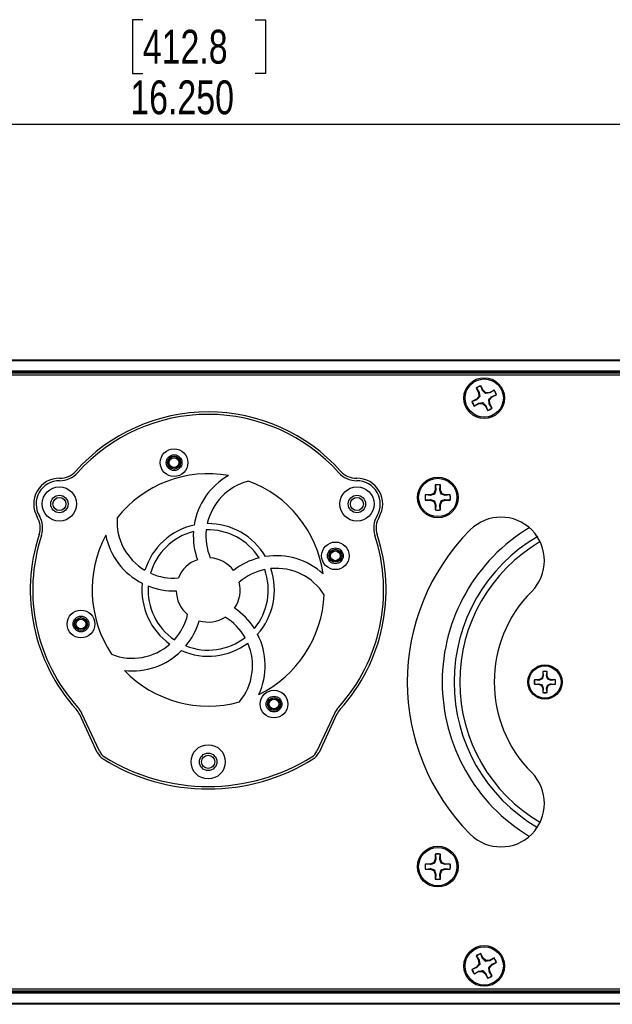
# Paper-space layout 'P3m-C' of a CAD drawing. Header units: inches. Extents: x 0.3 to 33.8, y 0.2 to 21.7.
# Tile 7 of 24: x 6.1 to 8.6, y 6.9 to 10.9. Entities that reach past the tile are written whole.
import ezdxf

# ---------------------------------------------------------------- set-up
doc = ezdxf.new("R2010")
doc.units = ezdxf.units.IN
doc.header["$MEASUREMENT"] = 0
doc.layers.add('BORDERS', color=7, linetype='Continuous')
doc.styles.add('SLDTEXTSTYLE0', font='TXT', dxfattribs={"width": 0.75})
doc.dimstyles.new('SLDDIMSTYLE8', dxfattribs={"dimtxt": 0.137795, "dimasz": 0.14, "dimexe": 0, "dimexo": 0.0625, "dimgap": 0.034449, "dimtad": 1, "dimdec": 3, "dimlfac": 2, "dimrnd": 1e-09, "dimzin": 4, "dimdsep": 46, "dimtxsty": 'SLDTEXTSTYLE0', "dimblk1": 'CLOSED', "dimblk2": 'CLOSED', "dimsah": 1, "dimcen": 0.09, "dimadec": 0, "dimazin": 1, "dimtfac": 1, "dimtdec": 3, "dimtofl": 0, "dimtmove": 0, "dimatfit": 3, "dimldrblk": 'CLOSED', "dimfxl": 0, "dimfrac": 2, "dimtolj": 1, "dimtzin": 12, "dimarcsym": 0})

# ---------------------------------------------------------------- blocks, each defined once
blk = doc.blocks.new('_Closed')
at = {"color": 0, "linetype": 'ByBlock', "lineweight": -2}
for p, q in [((-1, 0.166667), (0, 0)), ((-1, 0.166667), (-1, -0.166667)), ((0, 0), (-1, -0.166667)), ((0, 0), (-1, 0))]:
    blk.add_line(p, q, dxfattribs=at)
blk = doc.blocks.new('_D_36')
at = {"layer": 'BORDERS'}
for p, q in [((6.6487, 10.8714), (6.6067, 10.8714)), ((6.6067, 10.8714), (6.6067, 10.6526)), ((7.1068, 10.8714), (7.1488, 10.8714)), ((7.1488, 10.8714), (7.1488, 10.6526)), ((6.6067, 10.6526), (6.6487, 10.6526)), ((7.1488, 10.6526), (7.1068, 10.6526)), ((2.8528, 9.479), (2.8528, 10.4858)), ((10.9778, 9.479), (10.9778, 10.4858)), ((2.8528, 10.4464), (10.9778, 10.4464))]:
    blk.add_line(p, q, dxfattribs=at)
at = {"layer": 'BORDERS', "xscale": 0.14, "yscale": 0.14, "rotation": 180.0000000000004}
blk.add_blockref('_Closed', (2.8528, 10.4464, 0.9375), dxfattribs=at)
at = {"layer": 'BORDERS', "xscale": 0.14, "yscale": 0.14}
blk.add_blockref('_Closed', (10.9778, 10.4464, 0.9375), dxfattribs=at)
at = {"layer": 'BORDERS', "char_height": 0.1378, "attachment_point": 1, "style": 'SLDTEXTSTYLE0'}
for s, insert in [('412.8', (6.6487, 10.8302)), ('16.250', (6.5978, 10.6241))]:
    blk.add_mtext(s, dxfattribs=dict(at, insert=insert))

psp = doc.layouts.new('P3m-C')

# ---------------------------------------------------------------- linework, layer by layer
at = {"color": 7, "linetype": 'Continuous', "lineweight": 25}
for p, q in [((2.90277, 9.48653), (10.92777, 9.48653)), ((10.92777, 9.48153), (2.90277, 9.48153)), ((2.90277, 9.44153), (10.92777, 9.44153)), ((10.92777, 9.43653), (2.90277, 9.43653)), ((10.92777, 9.43153), (2.90277, 9.43153)), ((10.91527, 9.42403), (2.91527, 9.42403)), ((8.00786, 9.37094), (8.01707, 9.35288)), ((8.00852, 9.37048), (8.00786, 9.37094)), ((8.00852, 9.37048), (8.01942, 9.35354)), ((8.01942, 9.35354), (8.01707, 9.35288)), ((8.01707, 9.35288), (8.01829, 9.33741)), ((8.01942, 9.35354), (8.02201, 9.3362)), ((8.02637, 9.37958), (8.02639, 9.38039)), ((8.03368, 9.36082), (8.02637, 9.37958)), ((8.0356, 9.36233), (8.02639, 9.38039)), ((8.03368, 9.36082), (8.0356, 9.36233)), ((8.0474, 9.35225), (8.0356, 9.36233)), ((8.0462, 9.34854), (8.0474, 9.35225)), ((8.06354, 9.35113), (8.0462, 9.34854)), ((8.06287, 9.35348), (8.0474, 9.35225)), ((8.08093, 9.36269), (8.06287, 9.35348)), ((8.06354, 9.35113), (8.06287, 9.35348)), ((8.08048, 9.36203), (8.06354, 9.35113)), ((8.07081, 9.33686), (8.08958, 9.34418)), ((8.07232, 9.33495), (8.09038, 9.34416)), ((8.08048, 9.36203), (8.08093, 9.36269)), ((8.08958, 9.34418), (8.09038, 9.34416)), ((8.00822, 9.3256), (7.99016, 9.31639)), ((7.99097, 9.31637), (7.99016, 9.31639)), ((8.00973, 9.32369), (7.99097, 9.31637)), ((7.99961, 9.29786), (8.01767, 9.30708)), ((8.00007, 9.29853), (8.01701, 9.30942)), ((8.01829, 9.33741), (8.00822, 9.3256)), ((8.00973, 9.32369), (8.00822, 9.3256)), ((8.01701, 9.30942), (8.03434, 9.31201)), ((8.01701, 9.30942), (8.01767, 9.30708)), ((8.01767, 9.30708), (8.03314, 9.3083)), ((8.02201, 9.3362), (8.01829, 9.33741)), ((8.03434, 9.31201), (8.03314, 9.3083)), ((8.03314, 9.3083), (8.04494, 9.29823)), ((8.05854, 9.32435), (8.06225, 9.32314)), ((8.06112, 9.30701), (8.06347, 9.30768)), ((8.07202, 9.29007), (8.06112, 9.30701)), ((8.06225, 9.32314), (8.07232, 9.33495)), ((8.06347, 9.30768), (8.06225, 9.32314)), ((8.07268, 9.28961), (8.06347, 9.30768)), ((8.07081, 9.33686), (8.07232, 9.33495)), ((8.00007, 9.29853), (7.99961, 9.29786)), ((8.04686, 9.29974), (8.04494, 9.29823)), ((8.04494, 9.29823), (8.05415, 9.28016)), ((8.04686, 9.29974), (8.05417, 9.28097)), ((8.05417, 9.28097), (8.05415, 9.28016)), ((8.07202, 9.29007), (8.07268, 9.28961)), ((7.83478, 8.94201), (7.82045, 8.93608)), ((7.84072, 8.95635), (7.83478, 8.94201)), ((7.83754, 8.93925), (7.83478, 8.94201)), ((7.84312, 8.95587), (7.83754, 8.93925)), ((7.84072, 8.97662), (7.84072, 8.95635)), ((7.84111, 8.97591), (7.84072, 8.97662)), ((7.84312, 8.95587), (7.84072, 8.95635)), ((7.84111, 8.97591), (7.84312, 8.95587)), ((7.85913, 8.95587), (7.86114, 8.97591)), ((7.85913, 8.95587), (7.86152, 8.95635)), ((7.86114, 8.97591), (7.86152, 8.97662)), ((7.86152, 8.95635), (7.86152, 8.97662)), ((7.86746, 8.94201), (7.86152, 8.95635)), ((7.8647, 8.93925), (7.86746, 8.94201)), ((7.8818, 8.93608), (7.86746, 8.94201)), ((7.82045, 8.93608), (7.80017, 8.93608)), ((7.80088, 8.93569), (7.80017, 8.93608)), ((7.80088, 8.91566), (7.80017, 8.91528)), ((7.80017, 8.91528), (7.82045, 8.91528)), ((7.82092, 8.93368), (7.80088, 8.93569)), ((7.80088, 8.91566), (7.82092, 8.91767)), ((7.82092, 8.93368), (7.82045, 8.93608)), ((7.82092, 8.91767), (7.82045, 8.91528)), ((7.82045, 8.91528), (7.83478, 8.90934)), ((7.82092, 8.91767), (7.83754, 8.9121)), ((7.83754, 8.9121), (7.83478, 8.90934)), ((7.83478, 8.90934), (7.84072, 8.895)), ((7.85913, 8.89548), (7.8647, 8.9121)), ((7.86152, 8.895), (7.86746, 8.90934)), ((7.88132, 8.93368), (7.8647, 8.93925)), ((7.8647, 8.9121), (7.86746, 8.90934)), ((7.86746, 8.90934), (7.8818, 8.91528)), ((7.88132, 8.93368), (7.8818, 8.93608)), ((7.90136, 8.93569), (7.88132, 8.93368)), ((7.88132, 8.91767), (7.8818, 8.91528)), ((7.88132, 8.91767), (7.90136, 8.91566)), ((7.90207, 8.93608), (7.8818, 8.93608)), ((7.8818, 8.91528), (7.90207, 8.91528)), ((7.90136, 8.93569), (7.90207, 8.93608)), ((7.90136, 8.91566), (7.90207, 8.91528)), ((7.84312, 8.89548), (7.84072, 8.895)), ((7.84072, 8.895), (7.84072, 8.87473)), ((7.84111, 8.87544), (7.84072, 8.87473)), ((7.84312, 8.89548), (7.84111, 8.87544)), ((7.85913, 8.89548), (7.86152, 8.895)), ((7.86114, 8.87544), (7.85913, 8.89548)), ((7.86114, 8.87544), (7.86152, 8.87473)), ((7.86152, 8.87473), (7.86152, 8.895)), ((8.26205, 8.18276), (8.24503, 8.18276)), ((8.24562, 8.18244), (8.24503, 8.18276)), ((8.26245, 8.18075), (8.24562, 8.18244)), ((8.27409, 8.18775), (8.26205, 8.18276)), ((8.26245, 8.18075), (8.26205, 8.18276)), ((8.27908, 8.19979), (8.27409, 8.18775)), ((8.27641, 8.18543), (8.27409, 8.18775)), ((8.28109, 8.19939), (8.27641, 8.18543)), ((8.27908, 8.21681), (8.27908, 8.19979)), ((8.2794, 8.21621), (8.27908, 8.21681)), ((8.28109, 8.19939), (8.27908, 8.19979)), ((8.2794, 8.21621), (8.28109, 8.19939)), ((8.29453, 8.19939), (8.29622, 8.21621)), ((8.29453, 8.19939), (8.29654, 8.19979)), ((8.29622, 8.21621), (8.29654, 8.21681)), ((8.29654, 8.19979), (8.29654, 8.21681)), ((8.30153, 8.18775), (8.29654, 8.19979)), ((8.29921, 8.18543), (8.30153, 8.18775)), ((8.31317, 8.18075), (8.29921, 8.18543)), ((8.31357, 8.18276), (8.30153, 8.18775)), ((8.31317, 8.18075), (8.31357, 8.18276)), ((8.33, 8.18244), (8.31317, 8.18075)), ((8.3306, 8.18276), (8.31357, 8.18276)), ((8.33, 8.18244), (8.3306, 8.18276)), ((8.24562, 8.16561), (8.24503, 8.16529)), ((8.24503, 8.16529), (8.26205, 8.16529)), ((8.24562, 8.16561), (8.26245, 8.1673)), ((8.26245, 8.1673), (8.26205, 8.16529)), ((8.26205, 8.16529), (8.27409, 8.16031)), ((8.26245, 8.1673), (8.27641, 8.16262)), ((8.27641, 8.16262), (8.27409, 8.16031)), ((8.27409, 8.16031), (8.27908, 8.14827)), ((8.28109, 8.14867), (8.27908, 8.14827)), ((8.27908, 8.14827), (8.27908, 8.13124)), ((8.28109, 8.14867), (8.2794, 8.13184)), ((8.29453, 8.14867), (8.29921, 8.16262)), ((8.29622, 8.13184), (8.29453, 8.14867)), ((8.29453, 8.14867), (8.29654, 8.14827)), ((8.29654, 8.14827), (8.30153, 8.16031)), ((8.29654, 8.13124), (8.29654, 8.14827)), ((8.29921, 8.16262), (8.30153, 8.16031)), ((8.30153, 8.16031), (8.31357, 8.16529)), ((8.31317, 8.1673), (8.33, 8.16561)), ((8.31317, 8.1673), (8.31357, 8.16529)), ((8.31357, 8.16529), (8.3306, 8.16529)), ((8.33, 8.16561), (8.3306, 8.16529)), ((8.2794, 8.13184), (8.27908, 8.13124)), ((8.29622, 8.13184), (8.29654, 8.13124)), ((6.46334, 7.88765), (6.3916, 8.0415)), ((6.4724, 7.89187), (6.40066, 8.04572)), ((7.42988, 8.04572), (7.35814, 7.89187)), ((7.43895, 8.0415), (7.3672, 7.88765)), ((7.84072, 7.47333), (7.84072, 7.45305)), ((7.84111, 7.47262), (7.84072, 7.47333)), ((7.84111, 7.47262), (7.84312, 7.45258)), ((7.85913, 7.45258), (7.86114, 7.47262)), ((7.86114, 7.47262), (7.86152, 7.47333)), ((7.86152, 7.45305), (7.86152, 7.47333)), ((7.82045, 7.43278), (7.80017, 7.43278)), ((7.80088, 7.43239), (7.80017, 7.43278)), ((7.82092, 7.43038), (7.80088, 7.43239)), ((7.83478, 7.43872), (7.82045, 7.43278)), ((7.82092, 7.43038), (7.82045, 7.43278)), ((7.84072, 7.45305), (7.83478, 7.43872)), ((7.83754, 7.43596), (7.83478, 7.43872)), ((7.84312, 7.45258), (7.83754, 7.43596)), ((7.84312, 7.45258), (7.84072, 7.45305)), ((7.85913, 7.45258), (7.86152, 7.45305)), ((7.86746, 7.43872), (7.86152, 7.45305)), ((7.8647, 7.43596), (7.86746, 7.43872)), ((7.88132, 7.43038), (7.8647, 7.43596)), ((7.8818, 7.43278), (7.86746, 7.43872)), ((7.88132, 7.43038), (7.8818, 7.43278)), ((7.90136, 7.43239), (7.88132, 7.43038)), ((7.90207, 7.43278), (7.8818, 7.43278)), ((7.90136, 7.43239), (7.90207, 7.43278)), ((7.80088, 7.41236), (7.80017, 7.41198)), ((7.80017, 7.41198), (7.82045, 7.41198)), ((7.80088, 7.41236), (7.82092, 7.41437)), ((7.82092, 7.41437), (7.82045, 7.41198)), ((7.82045, 7.41198), (7.83478, 7.40604)), ((7.82092, 7.41437), (7.83754, 7.4088)), ((7.83754, 7.4088), (7.83478, 7.40604)), ((7.83478, 7.40604), (7.84072, 7.3917)), ((7.84312, 7.39218), (7.84072, 7.3917)), ((7.84072, 7.3917), (7.84072, 7.37143)), ((7.84312, 7.39218), (7.84111, 7.37214)), ((7.85913, 7.39218), (7.8647, 7.4088)), ((7.85913, 7.39218), (7.86152, 7.3917)), ((7.86114, 7.37214), (7.85913, 7.39218)), ((7.86152, 7.3917), (7.86746, 7.40604)), ((7.86152, 7.37143), (7.86152, 7.3917)), ((7.8647, 7.4088), (7.86746, 7.40604)), ((7.86746, 7.40604), (7.8818, 7.41198)), ((7.88132, 7.41437), (7.8818, 7.41198)), ((7.88132, 7.41437), (7.90136, 7.41236)), ((7.8818, 7.41198), (7.90207, 7.41198)), ((7.90136, 7.41236), (7.90207, 7.41198)), ((7.84111, 7.37214), (7.84072, 7.37143)), ((7.86114, 7.37214), (7.86152, 7.37143)), ((8.00786, 7.05844), (8.01707, 7.04038)), ((8.00852, 7.05798), (8.00786, 7.05844)), ((8.00852, 7.05798), (8.01942, 7.04104)), ((8.02637, 7.06708), (8.02639, 7.06789)), ((8.03368, 7.04832), (8.02637, 7.06708)), ((8.0356, 7.04983), (8.02639, 7.06789)), ((8.01829, 7.02491), (8.00822, 7.0131)), ((8.01942, 7.04104), (8.01707, 7.04038)), ((8.01707, 7.04038), (8.01829, 7.02491)), ((8.02201, 7.0237), (8.01829, 7.02491)), ((8.01942, 7.04104), (8.02201, 7.0237)), ((8.03368, 7.04832), (8.0356, 7.04983)), ((8.0474, 7.03975), (8.0356, 7.04983)), ((8.0462, 7.03604), (8.0474, 7.03975)), ((8.06354, 7.03863), (8.0462, 7.03604)), ((8.06287, 7.04098), (8.0474, 7.03975)), ((8.06225, 7.01064), (8.07232, 7.02245)), ((8.08093, 7.05019), (8.06287, 7.04098)), ((8.06354, 7.03863), (8.06287, 7.04098)), ((8.08048, 7.04953), (8.06354, 7.03863)), ((8.07081, 7.02436), (8.08958, 7.03168)), ((8.07081, 7.02436), (8.07232, 7.02245)), ((8.07232, 7.02245), (8.09038, 7.03166)), ((8.08048, 7.04953), (8.08093, 7.05019)), ((8.08958, 7.03168), (8.09038, 7.03166)), ((8.00822, 7.0131), (7.99016, 7.00389)), ((7.99097, 7.00387), (7.99016, 7.00389)), ((8.00973, 7.01119), (7.99097, 7.00387)), ((7.99961, 6.98536), (8.01767, 6.99458)), ((8.00007, 6.98603), (7.99961, 6.98536)), ((8.00007, 6.98603), (8.01701, 6.99692)), ((8.00973, 7.01119), (8.00822, 7.0131)), ((8.01701, 6.99692), (8.03434, 6.99951)), ((8.01701, 6.99692), (8.01767, 6.99458)), ((8.01767, 6.99458), (8.03314, 6.9958)), ((8.03434, 6.99951), (8.03314, 6.9958)), ((8.03314, 6.9958), (8.04494, 6.98573)), ((8.04686, 6.98724), (8.04494, 6.98573)), ((8.04494, 6.98573), (8.05415, 6.96766)), ((8.04686, 6.98724), (8.05417, 6.96847)), ((8.05854, 7.01185), (8.06225, 7.01064)), ((8.06112, 6.99451), (8.06347, 6.99518)), ((8.07202, 6.97757), (8.06112, 6.99451)), ((8.06347, 6.99518), (8.06225, 7.01064)), ((8.07268, 6.97711), (8.06347, 6.99518)), ((8.07202, 6.97757), (8.07268, 6.97711)), ((8.05417, 6.96847), (8.05415, 6.96766)), ((2.90277, 6.91653), (10.92777, 6.91653)), ((2.90277, 6.91153), (10.92777, 6.91153)), ((10.92777, 6.90653), (2.90277, 6.90653)), ((2.91527, 6.92403), (10.91527, 6.92403)), ((2.90277, 6.86653), (10.92777, 6.86653)), ((10.92777, 6.86153), (2.90277, 6.86153))]:
    psp.add_line(p, q, dxfattribs=at)
for centre, radius in [((8.04027, 9.33028), 0.083), ((8.04027, 9.33028), 0.078), ((6.77635, 9.06749), 0.05625), ((6.77635, 9.06749), 0.03212), ((6.77635, 9.06749), 0.02646), ((6.77635, 9.06749), 0.02146), ((6.77635, 9.06749), 0.01975), ((7.85112, 8.92568), 0.083), ((7.85112, 8.92568), 0.078), ((6.30905, 8.89903), 0.06975), ((7.52149, 8.89903), 0.06975), ((6.30905, 8.89903), 0.03543), ((6.30905, 8.89903), 0.02663), ((7.52149, 8.89903), 0.03543), ((7.52149, 8.89903), 0.02663), ((7.43373, 8.68795), 0.05625), ((7.43373, 8.68795), 0.03212), ((7.43373, 8.68795), 0.02646), ((7.43373, 8.68795), 0.02146), ((7.43373, 8.68795), 0.01975), ((6.39681, 8.41011), 0.05625), ((6.39681, 8.41011), 0.03213), ((6.39681, 8.41011), 0.02646), ((6.39681, 8.41011), 0.02146), ((6.39681, 8.41011), 0.01975), ((8.28781, 8.17403), 0.06975), ((8.28781, 8.17403), 0.0655), ((7.18365, 8.08419), 0.05625), ((7.18365, 8.08419), 0.03212), ((7.18365, 8.08419), 0.02646), ((7.18365, 8.08419), 0.02146), ((7.18365, 8.08419), 0.01975), ((6.91527, 7.84903), 0.06975), ((6.91527, 7.84903), 0.03543), ((6.91527, 7.84903), 0.02663), ((7.85112, 7.42238), 0.083), ((7.85112, 7.42238), 0.078), ((8.04027, 7.01778), 0.083), ((8.04027, 7.01778), 0.078)]:
    psp.add_circle(centre, radius, dxfattribs=at)
for centre, radius, start, end in [((8.04027, 9.33028), 0.052, 105.48493, 128.55885), ((8.04027, 9.33028), 0.05123, 105.74574, 128.29804), ((8.04027, 9.33028), 0.05123, 15.74574, 38.29804), ((8.04027, 9.33028), 0.052, 15.48493, 38.55885), ((8.04027, 9.33028), 0.052, 195.48493, 218.55885), ((8.04027, 9.33028), 0.05123, 195.74574, 218.29804), ((6.91527, 8.54903), 0.72494, 41.88875, 138.11125), ((6.91527, 8.54903), 0.71494, 41.88875, 138.11125), ((8.04027, 9.33028), 0.052, 285.48493, 308.55885), ((8.04027, 9.33028), 0.05123, 285.74574, 308.29804), ((6.31041, 9.09152), 0.09756, 269.59576, 318.11125), ((6.31041, 9.09152), 0.08756, 269.59576, 318.11125), ((7.52013, 9.09152), 0.09756, 221.88875, 270.40424), ((7.52013, 9.09152), 0.08756, 221.88875, 270.40424), ((6.30905, 8.89903), 0.10494, 89.59576, 210.40424), ((6.30905, 8.89903), 0.09494, 89.59576, 210.40424), ((6.91527, 8.54903), 0.47306, 79.91943, 141.66311), ((7.13725, 8.76874), 0.28268, 119.49491, 171.01367), ((7.13725, 8.76874), 0.23114, 104.42241, 167.43987), ((6.91527, 8.54903), 0.47306, 7.91943, 69.66311), ((7.52149, 8.89903), 0.10494, 329.59576, 90.40424), ((7.52149, 8.89903), 0.09494, 329.59576, 90.40424), ((7.85112, 8.92568), 0.052, 78.46304, 101.53696), ((7.85112, 8.92568), 0.05123, 78.72385, 101.27615), ((7.85112, 8.92568), 0.052, 168.46304, 191.53696), ((7.85112, 8.92568), 0.05123, 168.72385, 191.27615), ((7.85112, 8.92568), 0.05123, 348.72385, 11.27615), ((7.85112, 8.92568), 0.052, 348.46304, 11.53696), ((7.85112, 8.92568), 0.052, 258.46304, 281.53696), ((7.85112, 8.92568), 0.05123, 258.72385, 281.27615), ((6.14303, 8.8016), 0.08756, 341.88875, 30.40424), ((6.14303, 8.8016), 0.09756, 341.88875, 30.40424), ((6.77491, 8.82803), 0.23114, 176.42241, 239.43987), ((7.68752, 8.8016), 0.09756, 149.59576, 198.11125), ((7.68752, 8.8016), 0.08756, 149.59576, 198.11125), ((8.10863, 8.66817), 0.17717, 315, 135), ((6.91527, 8.54903), 0.27, 102.238, 162.77134), ((6.91527, 8.54903), 0.245, 104.21002, 163.82262), ((7.13725, 8.76874), 0.28268, 176.39112, 199.95463), ((7.13725, 8.76874), 0.23114, 173.74952, 202.70978), ((6.91527, 8.54903), 0.245, 32.21002, 91.82262), ((6.91527, 8.54903), 0.27, 30.238, 90.77134), ((8.60277, 8.17403), 0.87598, 135, 225), ((8.60277, 8.17403), 0.73364, 120.89972, 238.97047), ((6.91527, 8.54903), 0.72494, 161.88875, 222.08199), ((6.91527, 8.54903), 0.71494, 161.88875, 222.08199), ((6.91527, 8.54903), 0.47306, 151.91943, 213.66311), ((6.77491, 8.82803), 0.28268, 191.49491, 243.01367), ((6.91527, 8.54903), 0.71494, 317.91801, 18.11125), ((6.91527, 8.54903), 0.72494, 317.91801, 18.11125), ((8.60277, 8.17403), 0.68551, 120.15624, 239.73119), ((8.60277, 8.17403), 0.66229, 120.31159, 239.809), ((6.91527, 8.54903), 0.13077, 109.5372, 158.16175), ((6.91527, 8.54903), 0.13077, 37.5372, 86.16175), ((7.19282, 8.40581), 0.28268, 104.39112, 127.95463), ((7.19282, 8.40581), 0.28268, 47.49491, 99.01367), ((7.19282, 8.40581), 0.23114, 101.74952, 130.70978), ((6.91527, 8.54903), 0.245, 320.21002, 19.82262), ((6.91527, 8.54903), 0.27, 318.238, 18.77134), ((7.19282, 8.40581), 0.23114, 32.42241, 95.43987), ((6.77491, 8.82803), 0.23114, 245.74952, 274.70978), ((6.91527, 8.54903), 0.27, 174.238, 234.77134), ((6.91527, 8.54903), 0.245, 176.21002, 235.82262), ((6.77491, 8.82803), 0.28268, 248.39112, 271.95463), ((6.91527, 8.54903), 0.13077, 181.5372, 230.16175), ((6.91527, 8.54903), 0.13077, 325.5372, 14.16175), ((8.60277, 8.17403), 0.52165, 135, 225), ((6.91527, 8.54903), 0.47306, 295.91943, 357.66311), ((6.86483, 8.2408), 0.28268, 32.39112, 55.95463), ((6.60655, 8.50175), 0.23114, 317.74952, 346.70978), ((6.60655, 8.50175), 0.28268, 320.39112, 343.95463), ((6.91527, 8.54903), 0.13077, 253.5372, 302.16175), ((6.86483, 8.2408), 0.23114, 29.74952, 58.70978), ((6.91527, 8.54903), 0.245, 248.21002, 307.82262), ((6.86483, 8.2408), 0.28268, 335.49491, 27.01367), ((6.60655, 8.50175), 0.23114, 248.42241, 311.43987), ((6.60655, 8.50175), 0.28268, 263.49491, 315.01367), ((6.91527, 8.54903), 0.27, 246.238, 306.77134), ((6.86483, 8.2408), 0.23114, 320.42241, 23.43987), ((6.91527, 8.54903), 0.47306, 223.91943, 285.66311), ((8.28781, 8.17403), 0.04367, 168.46304, 191.53696), ((8.28781, 8.17403), 0.04302, 168.72385, 191.27615), ((8.28781, 8.17403), 0.04367, 78.46304, 101.53696), ((8.28781, 8.17403), 0.04302, 78.72385, 101.27615), ((8.28781, 8.17403), 0.04302, 348.72385, 11.27615), ((8.28781, 8.17403), 0.04367, 348.46304, 11.53696), ((8.28781, 8.17403), 0.04367, 258.46304, 281.53696), ((8.28781, 8.17403), 0.04302, 258.72385, 281.27615), ((6.31224, 8.00449), 0.08756, 25, 42.08199), ((6.31224, 8.00449), 0.09756, 25, 42.08199), ((7.5183, 8.00449), 0.09756, 137.91801, 155), ((7.5183, 8.00449), 0.08756, 137.91801, 155), ((6.51993, 7.91404), 0.06244, 205, 238.09393), ((6.51993, 7.91404), 0.05244, 205, 238.09393), ((6.91527, 8.54903), 0.81044, 238.09393, 301.90607), ((6.91527, 8.54903), 0.80044, 238.09393, 301.90607), ((7.31061, 7.91404), 0.05244, 301.90607, 335), ((7.31061, 7.91404), 0.06244, 301.90607, 335), ((8.10863, 7.67989), 0.17717, 225, 45), ((7.85112, 7.42238), 0.052, 78.46304, 101.53696), ((7.85112, 7.42238), 0.05123, 78.72385, 101.27615), ((7.85112, 7.42238), 0.052, 168.46304, 191.53696), ((7.85112, 7.42238), 0.05123, 168.72385, 191.27615), ((7.85112, 7.42238), 0.05123, 348.72385, 11.27615), ((7.85112, 7.42238), 0.052, 348.46304, 11.53696), ((7.85112, 7.42238), 0.052, 258.46304, 281.53696), ((7.85112, 7.42238), 0.05123, 258.72385, 281.27615), ((8.04027, 7.01778), 0.052, 105.48493, 128.55885), ((8.04027, 7.01778), 0.05123, 105.74574, 128.29804), ((8.04027, 7.01778), 0.05123, 15.74574, 38.29804), ((8.04027, 7.01778), 0.052, 15.48493, 38.55885), ((8.04027, 7.01778), 0.052, 195.48493, 218.55885), ((8.04027, 7.01778), 0.05123, 195.74574, 218.29804), ((8.04027, 7.01778), 0.052, 285.48493, 308.55885), ((8.04027, 7.01778), 0.05123, 285.74574, 308.29804)]:
    psp.add_arc(centre, radius, start, end, dxfattribs=at)
for points, knots in [([(8.0462, 9.34854), (8.04303, 9.35158), (8.03855, 9.35589), (8.03479, 9.35969), (8.03368, 9.36082)], [0, 0, 0, 0, 0.7055493, 1, 1, 1, 1]), ([(8.02201, 9.3362), (8.01897, 9.33304), (8.01466, 9.32855), (8.01085, 9.32479), (8.00973, 9.32369)], [0, 0, 0, 0, 0.7055493, 1, 1, 1, 1]), ([(8.03434, 9.31201), (8.03751, 9.30897), (8.04199, 9.30467), (8.04575, 9.30086), (8.04686, 9.29974)], [0, 0, 0, 0, 0.7055493, 1, 1, 1, 1]), ([(8.05854, 9.32435), (8.06157, 9.32751), (8.06588, 9.332), (8.06969, 9.33576), (8.07081, 9.33686)], [0, 0, 0, 0, 0.7055493, 1, 1, 1, 1]), ([(8.06112, 9.30701), (8.06069, 9.30964), (8.05981, 9.31492), (8.05896, 9.32119), (8.05854, 9.32435)], [0, 0, 0, 0, 0.496412, 1, 1, 1, 1]), ([(7.8647, 8.93925), (7.86326, 8.9434), (7.86122, 8.94927), (7.8596, 8.95437), (7.85913, 8.95587)], [0, 0, 0, 0, 0.7055493, 1, 1, 1, 1]), ([(7.83754, 8.93925), (7.8334, 8.93782), (7.82753, 8.93578), (7.82243, 8.93416), (7.82092, 8.93368)], [0, 0, 0, 0, 0.7055493, 1, 1, 1, 1]), ([(7.83754, 8.9121), (7.83898, 8.90795), (7.84102, 8.90208), (7.84264, 8.89698), (7.84312, 8.89548)], [0, 0, 0, 0, 0.7055493, 1, 1, 1, 1]), ([(7.8647, 8.9121), (7.86885, 8.91354), (7.87472, 8.91557), (7.87982, 8.91719), (7.88132, 8.91767)], [0, 0, 0, 0, 0.7055493, 1, 1, 1, 1]), ([(8.27641, 8.18543), (8.27293, 8.18422), (8.268, 8.18251), (8.26371, 8.18115), (8.26245, 8.18075)], [0, 0, 0, 0, 0.7055493, 1, 1, 1, 1]), ([(8.29921, 8.18543), (8.29801, 8.18891), (8.29629, 8.19384), (8.29493, 8.19812), (8.29453, 8.19939)], [0, 0, 0, 0, 0.70554926, 1, 1, 1, 1]), ([(8.27641, 8.16262), (8.27762, 8.15914), (8.27933, 8.15421), (8.28069, 8.14993), (8.28109, 8.14867)], [0, 0, 0, 0, 0.7055493, 1, 1, 1, 1]), ([(8.29921, 8.16262), (8.30269, 8.16383), (8.30763, 8.16554), (8.31191, 8.1669), (8.31317, 8.1673)], [0, 0, 0, 0, 0.7055493, 1, 1, 1, 1]), ([(7.83754, 7.43596), (7.8334, 7.43452), (7.82753, 7.43248), (7.82243, 7.43086), (7.82092, 7.43038)], [0, 0, 0, 0, 0.7055493, 1, 1, 1, 1]), ([(7.8647, 7.43596), (7.86326, 7.4401), (7.86122, 7.44597), (7.8596, 7.45107), (7.85913, 7.45258)], [0, 0, 0, 0, 0.7055493, 1, 1, 1, 1]), ([(7.83754, 7.4088), (7.83898, 7.40465), (7.84102, 7.39878), (7.84264, 7.39368), (7.84312, 7.39218)], [0, 0, 0, 0, 0.7055493, 1, 1, 1, 1]), ([(7.8647, 7.4088), (7.86885, 7.41024), (7.87472, 7.41228), (7.87982, 7.41389), (7.88132, 7.41437)], [0, 0, 0, 0, 0.7055493, 1, 1, 1, 1]), ([(8.02201, 7.0237), (8.01897, 7.02054), (8.01466, 7.01605), (8.01085, 7.01229), (8.00973, 7.01119)], [0, 0, 0, 0, 0.7055493, 1, 1, 1, 1]), ([(8.0462, 7.03604), (8.04303, 7.03908), (8.03855, 7.04339), (8.03479, 7.04719), (8.03368, 7.04832)], [0, 0, 0, 0, 0.7055493, 1, 1, 1, 1]), ([(8.05854, 7.01185), (8.06157, 7.01501), (8.06588, 7.0195), (8.06969, 7.02326), (8.07081, 7.02436)], [0, 0, 0, 0, 0.7055493, 1, 1, 1, 1]), ([(8.03434, 6.99951), (8.03751, 6.99647), (8.04199, 6.99217), (8.04575, 6.98836), (8.04686, 6.98724)], [0, 0, 0, 0, 0.7055493, 1, 1, 1, 1]), ([(8.06112, 6.99451), (8.06069, 6.99714), (8.05981, 7.00242), (8.05896, 7.00869), (8.05854, 7.01185)], [0, 0, 0, 0, 0.496412, 1, 1, 1, 1])]:
    psp.add_open_spline(points, degree=3, knots=knots, dxfattribs=at)

# ---------------------------------------------------------------- dimensions: what is measured, and where the dimension line sits
at = {"layer": 'BORDERS'}
dim = psp.add_linear_dim(base=(10.97777, 10.44644), p1=(2.85277, 9.43965), p2=(10.97777, 9.43965), dimstyle='SLDDIMSTYLE8', dxfattribs=at)
dim.commit()
dim.dimension.update_dxf_attribs({"geometry": '_D_36', "text_midpoint": (6.87774, 10.44644), "dimtype": 160})

doc.saveas('drawing.dxf')
